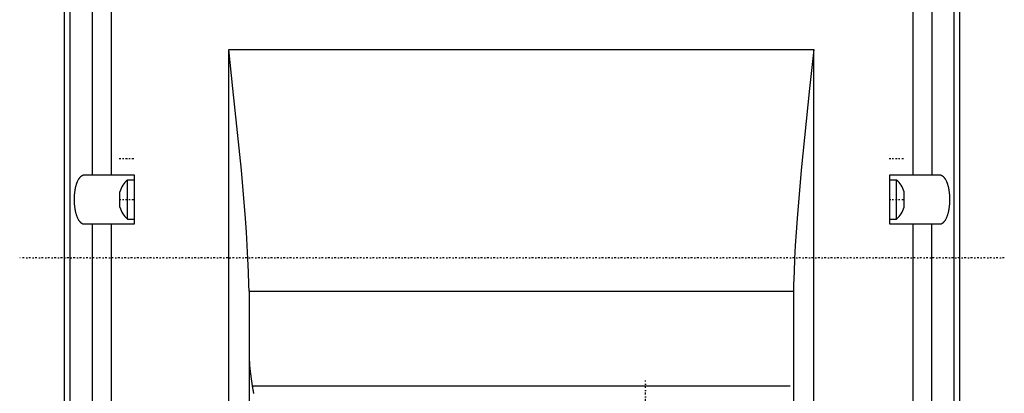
# Model space of a CAD drawing. Extents: x -128 to 128, y -5 to 816.
# Tile 5 of 8: x -120 to 120, y 405 to 496. Entities that reach past the tile are written whole.
import ezdxf

# ---------------------------------------------------------------- set-up
doc = ezdxf.new("R2010")
doc.units = 0
doc.linetypes.add('CENTER', pattern=[1.5, 0.45, -0.5, 0.05, -0.5])
doc.layers.add('AM_0', color=7, linetype='CONTINUOUS')
doc.layers.add('AM_7', color=7, linetype='CENTER')

msp = doc.modelspace()

# ---------------------------------------------------------------- linework, layer by layer
at = {"layer": 'AM_0', "color": 7, "linetype": 'CONTINUOUS'}
for p, q in [((-107.57, 282.48), (-107.57, 680.02)), ((107.57, 680.02), (107.57, 282.48)), ((-109, 289.9), (-109, 672.6)), ((109, 672.6), (109, 289.9)), ((-102.24, 556), (-102.24, 458)), ((-97.6, 556), (-97.6, 458)), ((97.6, 556), (97.6, 458)), ((102.24, 556), (102.24, 458)), ((-69, 387.68), (-69, 488.5)), ((-69, 488.5), (73.5, 488.5)), ((73.5, 266), (73.5, 488.5)), ((-104.18, 458), (-92, 458)), ((-92, 456.75), (-93.65, 456.75)), ((-93.65, 447.25), (-93.65, 456.75)), ((-92, 458), (-92, 446)), ((92, 458), (104.18, 458)), ((92, 446), (92, 458)), ((93.65, 456.75), (92, 456.75)), ((93.65, 447.25), (93.65, 456.75)), ((-95.5, 450.12), (-95.5, 453.88)), ((95.5, 450.12), (95.5, 453.88)), ((-93.65, 447.25), (-92, 447.25)), ((92, 447.25), (93.65, 447.25)), ((-92, 446), (-104.18, 446)), ((-102.24, 446), (-102.24, 360.7)), ((-97.6, 446), (-97.6, 360.7)), ((104.18, 446), (92, 446)), ((97.6, 446), (97.6, 360.7)), ((102.24, 360.7), (102.24, 446)), ((-64.05, 429.7), (68.55, 429.7)), ((-64.05, 429.7), (-64, 376.02)), ((68.55, 429.7), (68.5, 271)), ((-63.27, 406.68), (67.77, 406.68))]:
    msp.add_line(p, q, dxfattribs=at)
for points in [[(-64.05, 429.7, 0), (-64.09, 431.25, 0), (-64.19, 434.38, 0), (-64.33, 437.57, 0), (-64.41, 439.18, 0), (-64.5, 440.8, 0), (-64.7, 444.08, 0), (-64.93, 447.38, 0), (-65.91, 459.11, 0), (-67.95, 479.03, 0), (-69, 488.5, 0)], [(73.5, 488.5, 0), (72.45, 479.03, 0), (70.41, 459.11, 0), (69.43, 447.38, 0), (69.2, 444.08, 0), (69, 440.8, 0), (68.91, 439.18, 0), (68.83, 437.57, 0), (68.69, 434.38, 0), (68.59, 431.25, 0), (68.55, 429.7, 0)], [(-104.18, 446, 0), (-104.22, 446, 0), (-104.29, 446.01, 0), (-104.36, 446.02, 0), (-104.39, 446.02, 0), (-104.43, 446.03, 0), (-104.5, 446.05, 0), (-104.57, 446.08, 0), (-104.63, 446.11, 0), (-104.7, 446.14, 0), (-104.77, 446.18, 0), (-104.8, 446.2, 0), (-104.84, 446.23, 0), (-104.9, 446.28, 0), (-104.97, 446.33, 0), (-105.04, 446.39, 0), (-105.1, 446.46, 0), (-105.17, 446.53, 0), (-105.2, 446.56, 0), (-105.23, 446.6, 0), (-105.29, 446.68, 0), (-105.35, 446.76, 0), (-105.38, 446.8, 0), (-105.41, 446.85, 0), (-105.47, 446.94, 0), (-105.53, 447.04, 0), (-105.56, 447.09, 0), (-105.59, 447.14, 0), (-105.64, 447.24, 0), (-105.7, 447.35, 0), (-105.75, 447.46, 0), (-105.8, 447.58, 0), (-105.85, 447.7, 0), (-105.88, 447.76, 0), (-105.9, 447.82, 0), (-105.95, 447.95, 0), (-106, 448.08, 0), (-106.04, 448.21, 0), (-106.09, 448.35, 0), (-106.13, 448.49, 0), (-106.15, 448.56, 0), (-106.17, 448.63, 0), (-106.21, 448.78, 0), (-106.24, 448.92, 0), (-106.28, 449.08, 0), (-106.31, 449.23, 0), (-106.34, 449.39, 0), (-106.36, 449.46, 0), (-106.37, 449.54, 0), (-106.4, 449.7, 0), (-106.42, 449.87, 0), (-106.45, 450.03, 0), (-106.47, 450.2, 0), (-106.49, 450.36, 0), (-106.5, 450.45, 0), (-106.51, 450.53, 0), (-106.52, 450.7, 0), (-106.54, 450.87, 0), (-106.55, 451.04, 0), (-106.56, 451.22, 0), (-106.57, 451.39, 0), (-106.57, 451.48, 0), (-106.58, 451.56, 0), (-106.58, 451.74, 0), (-106.58, 451.91, 0), (-106.58, 452, 0), (-106.58, 452.09, 0), (-106.58, 452.26, 0), (-106.58, 452.44, 0), (-106.57, 452.52, 0), (-106.57, 452.61, 0), (-106.56, 452.78, 0), (-106.55, 452.96, 0), (-106.54, 453.13, 0), (-106.52, 453.3, 0), (-106.51, 453.47, 0), (-106.5, 453.55, 0), (-106.49, 453.64, 0), (-106.47, 453.8, 0), (-106.45, 453.97, 0), (-106.42, 454.13, 0), (-106.4, 454.3, 0), (-106.37, 454.46, 0), (-106.36, 454.54, 0), (-106.34, 454.61, 0), (-106.31, 454.77, 0), (-106.28, 454.92, 0), (-106.24, 455.08, 0), (-106.21, 455.22, 0), (-106.17, 455.37, 0), (-106.15, 455.44, 0), (-106.13, 455.51, 0), (-106.09, 455.65, 0), (-106.04, 455.79, 0), (-106, 455.92, 0), (-105.95, 456.05, 0), (-105.9, 456.18, 0), (-105.88, 456.24, 0), (-105.85, 456.3, 0), (-105.8, 456.42, 0), (-105.75, 456.54, 0), (-105.7, 456.65, 0), (-105.64, 456.76, 0), (-105.59, 456.86, 0), (-105.56, 456.91, 0), (-105.53, 456.96, 0), (-105.47, 457.06, 0), (-105.41, 457.15, 0), (-105.38, 457.2, 0), (-105.35, 457.24, 0), (-105.29, 457.32, 0), (-105.23, 457.4, 0), (-105.2, 457.44, 0), (-105.17, 457.47, 0), (-105.1, 457.54, 0), (-105.04, 457.61, 0), (-104.97, 457.67, 0), (-104.9, 457.72, 0), (-104.84, 457.77, 0), (-104.8, 457.8, 0), (-104.77, 457.82, 0), (-104.7, 457.86, 0), (-104.63, 457.89, 0), (-104.57, 457.92, 0), (-104.5, 457.95, 0), (-104.43, 457.97, 0), (-104.39, 457.98, 0), (-104.36, 457.98, 0), (-104.29, 457.99, 0), (-104.22, 458, 0), (-104.18, 458, 0)], [(104.18, 458, 0), (104.22, 458, 0), (104.29, 457.99, 0), (104.36, 457.98, 0), (104.39, 457.98, 0), (104.43, 457.97, 0), (104.5, 457.95, 0), (104.57, 457.92, 0), (104.63, 457.89, 0), (104.7, 457.86, 0), (104.77, 457.82, 0), (104.8, 457.8, 0), (104.84, 457.77, 0), (104.9, 457.72, 0), (104.97, 457.67, 0), (105.04, 457.61, 0), (105.1, 457.54, 0), (105.17, 457.47, 0), (105.2, 457.44, 0), (105.23, 457.4, 0), (105.29, 457.32, 0), (105.35, 457.24, 0), (105.38, 457.2, 0), (105.41, 457.15, 0), (105.47, 457.06, 0), (105.53, 456.96, 0), (105.56, 456.91, 0), (105.59, 456.86, 0), (105.64, 456.76, 0), (105.7, 456.65, 0), (105.75, 456.54, 0), (105.8, 456.42, 0), (105.85, 456.3, 0), (105.88, 456.24, 0), (105.9, 456.18, 0), (105.95, 456.05, 0), (106, 455.92, 0), (106.04, 455.79, 0), (106.09, 455.65, 0), (106.13, 455.51, 0), (106.15, 455.44, 0), (106.17, 455.37, 0), (106.21, 455.22, 0), (106.24, 455.08, 0), (106.28, 454.92, 0), (106.31, 454.77, 0), (106.34, 454.61, 0), (106.36, 454.54, 0), (106.37, 454.46, 0), (106.4, 454.3, 0), (106.42, 454.13, 0), (106.45, 453.97, 0), (106.47, 453.8, 0), (106.49, 453.64, 0), (106.5, 453.55, 0), (106.51, 453.47, 0), (106.52, 453.3, 0), (106.54, 453.13, 0), (106.55, 452.96, 0), (106.56, 452.78, 0), (106.57, 452.61, 0), (106.57, 452.52, 0), (106.58, 452.44, 0), (106.58, 452.26, 0), (106.58, 452.09, 0), (106.58, 452, 0), (106.58, 451.91, 0), (106.58, 451.74, 0), (106.58, 451.56, 0), (106.57, 451.48, 0), (106.57, 451.39, 0), (106.56, 451.22, 0), (106.55, 451.04, 0), (106.54, 450.87, 0), (106.52, 450.7, 0), (106.51, 450.53, 0), (106.5, 450.45, 0), (106.49, 450.36, 0), (106.47, 450.2, 0), (106.45, 450.03, 0), (106.42, 449.87, 0), (106.4, 449.7, 0), (106.37, 449.54, 0), (106.36, 449.46, 0), (106.34, 449.39, 0), (106.31, 449.23, 0), (106.28, 449.08, 0), (106.24, 448.92, 0), (106.21, 448.78, 0), (106.17, 448.63, 0), (106.15, 448.56, 0), (106.13, 448.49, 0), (106.09, 448.35, 0), (106.04, 448.21, 0), (106, 448.08, 0), (105.95, 447.95, 0), (105.9, 447.82, 0), (105.88, 447.76, 0), (105.85, 447.7, 0), (105.8, 447.58, 0), (105.75, 447.46, 0), (105.7, 447.35, 0), (105.64, 447.24, 0), (105.59, 447.14, 0), (105.56, 447.09, 0), (105.53, 447.04, 0), (105.47, 446.94, 0), (105.41, 446.85, 0), (105.38, 446.8, 0), (105.35, 446.76, 0), (105.29, 446.68, 0), (105.23, 446.6, 0), (105.2, 446.56, 0), (105.17, 446.53, 0), (105.1, 446.46, 0), (105.04, 446.39, 0), (104.97, 446.33, 0), (104.9, 446.28, 0), (104.84, 446.23, 0), (104.8, 446.2, 0), (104.77, 446.18, 0), (104.7, 446.14, 0), (104.63, 446.11, 0), (104.57, 446.08, 0), (104.5, 446.05, 0), (104.43, 446.03, 0), (104.39, 446.02, 0), (104.36, 446.02, 0), (104.29, 446.01, 0), (104.22, 446, 0), (104.18, 446, 0)], [(-64, 413.75, 0), (-64, 413.54, 0), (-63.99, 413.14, 0), (-63.98, 412.74, 0), (-63.97, 412.55, 0), (-63.96, 412.35, 0), (-63.94, 411.97, 0), (-63.91, 411.59, 0), (-63.77, 410.2, 0), (-63.45, 407.84, 0), (-63.27, 406.68, 0)], [(-63.27, 406.68, 0), (-63.25, 406.56, 0), (-63.22, 406.34, 0), (-63.18, 406.12, 0), (-63.17, 406.01, 0), (-63.15, 405.89, 0), (-63.11, 405.67, 0), (-63.07, 405.45, 0), (-63.03, 405.23, 0), (-62.99, 405.01, 0), (-62.95, 404.8, 0)]]:
    msp.add_polyline3d(points, dxfattribs=at)
for centre, start, end in [((-89.96, 452.34), 129.8595, 164.4339), ((89.96, 452.34), 15.5661, 50.1405), ((-89.96, 451.66), 195.5661, 230.1405), ((89.96, 451.66), 309.8595, 344.4339)]:
    msp.add_arc(centre, 5.75, start, end, dxfattribs=at)
at = {"layer": 'AM_7', "color": 4, "linetype": 'CENTER'}
for p, q in [((-95.68, 462), (-91.83, 462)), ((91.82, 462), (95.67, 462)), ((-95.68, 452), (-91.83, 452)), ((91.82, 452), (95.67, 452)), ((119.9, 437.8), (-119.9, 437.8)), ((32.5, 386), (32.5, 408))]:
    msp.add_line(p, q, dxfattribs=at)

doc.saveas('drawing.dxf')
